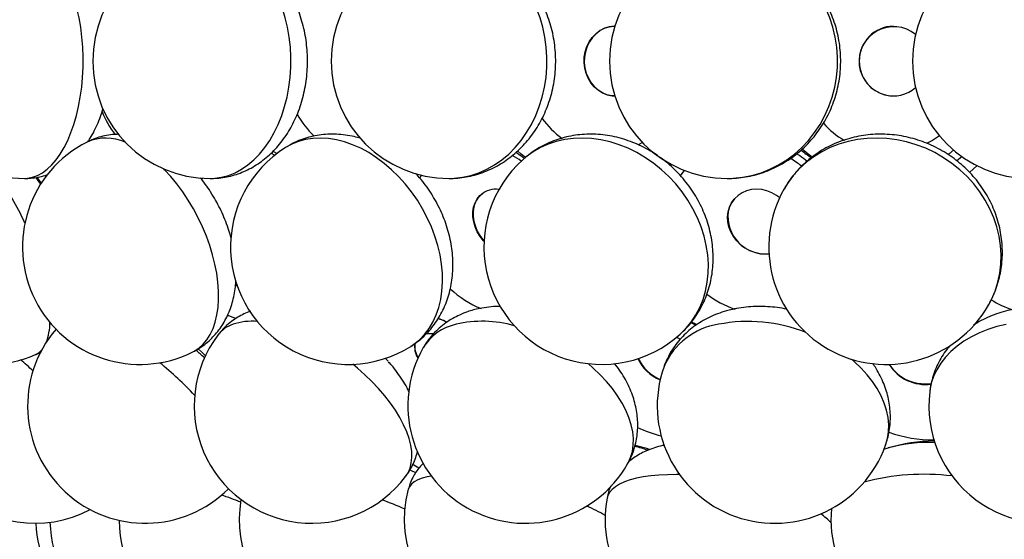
# Model space of a CAD drawing. Extents: x 0 to 297, y 0 to 420.
# Tile 10 of 24: x 54 to 88, y 211 to 229. Entities that reach past the tile are written whole.
import ezdxf

# ---------------------------------------------------------------- set-up
doc = ezdxf.new("R2010")
doc.units = 0
doc.linetypes.add('SLD-SOLIDO', pattern=[0])
doc.layers.get('0').update_dxf_attribs({"linetype": 'CONTINUOUS'})
doc.layers.add('FORMAT', color=7, linetype='SLD-SOLIDO')
doc.styles.add('SLDTEXTSTYLE3', font='GOTHIC.TTF', dxfattribs={"width": 0.913})
doc.dimstyles.new('SLDDIMSTYLE0', dxfattribs={"dimtxt": 2.645833, "dimasz": 3, "dimexe": 0, "dimexo": 0.0625, "dimgap": 0.661458, "dimtad": 0, "dimdec": 0, "dimlfac": 5, "dimrnd": 1e-09, "dimzin": 12, "dimtxsty": 'SLDTEXTSTYLE3', "dimsah": 1, "dimcen": 0.09, "dimazin": 3, "dimtfac": 1, "dimtdec": 0, "dimtofl": 0, "dimtmove": 0, "dimatfit": 3, "dimtolj": 1, "dimtzin": 12})

# ---------------------------------------------------------------- blocks, each defined once
blk = doc.blocks.new('_D')
at = {"layer": 'FORMAT', "color": 7}
for p, q in [((44.213, 226.168), (44.213, 196.555)), ((143.359, 226.168), (143.359, 196.555)), ((91.119, 202.885), (90.314, 202.885)), ((90.314, 202.885), (90.314, 195.752)), ((99.634, 202.885), (100.439, 202.885)), ((100.439, 202.885), (100.439, 195.752)), ((95.418, 199.591), (98.152, 199.591)), ((44.213, 197.555), (87.998, 197.555)), ((143.359, 197.555), (102.755, 197.555)), ((90.314, 195.752), (91.119, 195.752)), ((100.439, 195.752), (99.634, 195.752))]:
    blk.add_line(p, q, dxfattribs=at)
for points in [[(44.213, 197.555), (47.213, 197.055), (47.213, 198.055)], [(143.359, 197.555), (140.359, 198.055), (140.359, 197.055)]]:
    blk.add_solid(points, dxfattribs=at)
at = {"layer": 'FORMAT', "color": 7, "attachment_point": 1, "style": 'SLDTEXTSTYLE3'}
for s, insert, char_height in [('1', (95.808, 202.737), 2.646), ('19', (91.119, 200.74), 2.6458), ('"', (98.542, 200.74), 2.646), ('2', (95.808, 199.131), 2.646), ('496', (92.444, 195.067), 2.6458)]:
    blk.add_mtext(s, dxfattribs=dict(at, insert=insert, char_height=char_height))

msp = doc.modelspace()

# ---------------------------------------------------------------- linework, layer by layer
at = {"color": 7, "linetype": 'SLD-SOLIDO'}
for p, q in [((83.815, 228.358), (83.811, 228.358)), ((83.811, 225.978), (83.815, 225.978)), ((86.142, 223.91), (85.965, 223.773)), ((69.826, 222.658), (69.816, 222.651)), ((78.394, 222.469), (78.388, 222.462)), ((61.173, 218.503), (61.154, 218.511)), ((61.421, 218.397), (61.174, 218.506)), ((85.697, 217.422), (85.68, 217.44)), ((66.612, 216.948), (66.524, 217.044)), ((76.006, 214.087), (75.985, 214.083)), ((83.656, 213.997), (83.471, 213.937)), ((83.651, 213.997), (83.634, 213.992))]:
    msp.add_line(p, q, dxfattribs=at)
at = {"color": 1, "linetype": 'SLD-SOLIDO'}
for p, q in [((62.639, 224.035), (62.762, 223.965)), ((54.704, 223.166), (54.708, 223.219)), ((60.284, 223.12), (60.298, 223.177)), ((67.697, 223.177), (67.748, 223.278)), ((61.49, 219.487), (61.427, 219.554)), ((76.922, 218.259), (77.087, 218.173))]:
    msp.add_line(p, q, dxfattribs=at)
at = {"color": 1, "linetype": 'SLD-SOLIDO', "flags": 128}
for points in [[(54.24, 223.168), (54.349, 223.174), (54.52, 223.208), (54.689, 223.27), (54.855, 223.362), (55.016, 223.482), (55.171, 223.629), (55.32, 223.802), (55.46, 224.001), (55.592, 224.222), (55.713, 224.466), (55.824, 224.729), (55.923, 225.011), (56.009, 225.308), (56.083, 225.62), (56.142, 225.943), (56.188, 226.274), (56.219, 226.613), (56.235, 226.955), (56.237, 227.3), (56.224, 227.643), (56.196, 227.982), (56.154, 228.316), (56.098, 228.641), (56.028, 228.956), (55.944, 229.257), (55.848, 229.542), (55.741, 229.81), (55.622, 230.058), (55.492, 230.285), (55.354, 230.489), (55.207, 230.669), (55.053, 230.822), (54.893, 230.949), (54.729, 231.047), (54.56, 231.117), (54.39, 231.157), (54.24, 231.168)], [(60.565, 223.168), (60.714, 223.174), (60.949, 223.208), (61.181, 223.27), (61.408, 223.362), (61.63, 223.482), (61.843, 223.629), (62.047, 223.802), (62.24, 224.001), (62.421, 224.222), (62.587, 224.466), (62.739, 224.729), (62.875, 225.011), (62.994, 225.308), (63.094, 225.62), (63.176, 225.943), (63.239, 226.274), (63.282, 226.613), (63.304, 226.955), (63.307, 227.3), (63.289, 227.643), (63.251, 227.982), (63.193, 228.316), (63.115, 228.641), (63.019, 228.956), (62.905, 229.257), (62.773, 229.542), (62.625, 229.81), (62.461, 230.058), (62.284, 230.285), (62.094, 230.489), (61.892, 230.669), (61.681, 230.822), (61.461, 230.949), (61.235, 231.047), (61.004, 231.117), (60.77, 231.157), (60.565, 231.168)], [(68.68, 223.168), (68.862, 223.174), (69.148, 223.208), (69.431, 223.27), (69.708, 223.362), (69.977, 223.482), (70.237, 223.629), (70.485, 223.802), (70.72, 224.001), (70.94, 224.222), (71.143, 224.466), (71.328, 224.729), (71.494, 225.011), (71.638, 225.308), (71.761, 225.62), (71.86, 225.943), (71.937, 226.274), (71.989, 226.613), (72.016, 226.955), (72.019, 227.3), (71.997, 227.643), (71.951, 227.982), (71.881, 228.316), (71.786, 228.641), (71.669, 228.956), (71.53, 229.257), (71.369, 229.542), (71.189, 229.81), (70.99, 230.058), (70.774, 230.285), (70.542, 230.489), (70.297, 230.669), (70.04, 230.822), (69.772, 230.949), (69.497, 231.047), (69.215, 231.117), (68.93, 231.157), (68.68, 231.168)], [(78.149, 223.168), (78.354, 223.174), (78.676, 223.208), (78.993, 223.27), (79.305, 223.362), (79.608, 223.482), (79.901, 223.629), (80.18, 223.802), (80.444, 224.001), (80.692, 224.222), (80.92, 224.466), (81.128, 224.729), (81.314, 225.011), (81.477, 225.308), (81.614, 225.62), (81.727, 225.943), (81.812, 226.274), (81.871, 226.613), (81.902, 226.955), (81.905, 227.3), (81.881, 227.643), (81.829, 227.982), (81.749, 228.316), (81.643, 228.641), (81.511, 228.956), (81.355, 229.257), (81.174, 229.542), (80.971, 229.81), (80.747, 230.058), (80.504, 230.285), (80.244, 230.489), (79.968, 230.669), (79.678, 230.822), (79.378, 230.949), (79.068, 231.047), (78.751, 231.117), (78.43, 231.157), (78.149, 231.168)], [(67.385, 217.451), (67.492, 217.524), (67.682, 217.679), (67.854, 217.858), (68.007, 218.059), (68.139, 218.28), (68.251, 218.521), (68.339, 218.778), (68.405, 219.051), (68.448, 219.337), (68.467, 219.634), (68.463, 219.94), (68.434, 220.253), (68.382, 220.57), (68.307, 220.889), (68.209, 221.208), (68.09, 221.524), (67.949, 221.834), (67.789, 222.138), (67.61, 222.432), (67.413, 222.713), (67.2, 222.982), (66.973, 223.234), (66.733, 223.468), (66.483, 223.683), (66.223, 223.877), (65.956, 224.048), (65.684, 224.196), (65.408, 224.319), (65.132, 224.416), (64.856, 224.486), (64.584, 224.53), (64.316, 224.546), (64.055, 224.535), (63.803, 224.496), (63.562, 224.43), (63.334, 224.338), (63.126, 224.223)], [(76.553, 217.866), (76.747, 218.059), (76.928, 218.28), (77.087, 218.521), (77.222, 218.778), (77.332, 219.051), (77.417, 219.337), (77.476, 219.634), (77.507, 219.94), (77.512, 220.253), (77.49, 220.57), (77.441, 220.889), (77.366, 221.208), (77.265, 221.524), (77.139, 221.834), (76.988, 222.138), (76.815, 222.432), (76.62, 222.713), (76.404, 222.982), (76.17, 223.234), (75.919, 223.468), (75.653, 223.683), (75.373, 223.877), (75.083, 224.048), (74.783, 224.196), (74.477, 224.319), (74.166, 224.416), (73.854, 224.486), (73.541, 224.53), (73.231, 224.546), (72.925, 224.535), (72.627, 224.496), (72.338, 224.43), (72.06, 224.338), (71.796, 224.22), (71.547, 224.076), (71.315, 223.909), (71.197, 223.809)], [(87.045, 218.858), (87.147, 219.051), (87.269, 219.337), (87.363, 219.634), (87.43, 219.94), (87.467, 220.253), (87.476, 220.57), (87.457, 220.889), (87.408, 221.208), (87.331, 221.524), (87.226, 221.834), (87.094, 222.138), (86.936, 222.432), (86.753, 222.713), (86.546, 222.982), (86.317, 223.234), (86.068, 223.468), (85.801, 223.683), (85.517, 223.877), (85.218, 224.048), (84.908, 224.196), (84.587, 224.319), (84.259, 224.416), (83.926, 224.486), (83.59, 224.53), (83.254, 224.546), (82.92, 224.535), (82.591, 224.496), (82.27, 224.43), (81.958, 224.338), (81.657, 224.22), (81.371, 224.076), (81.102, 223.909), (80.85, 223.719), (80.619, 223.507), (80.41, 223.276), (80.224, 223.027), (80.093, 222.817)], [(85.379, 224.619), (85.137, 224.461), (84.941, 224.357)], [(75.272, 224.39), (75.148, 224.324), (75.124, 224.312)], [(81.047, 223.896), (80.909, 224.001), (80.707, 224.172)], [(71.287, 223.881), (71.14, 224.001), (71.023, 224.106)], [(59.973, 217.265), (60.015, 217.287), (60.175, 217.393), (60.32, 217.524), (60.45, 217.679), (60.562, 217.858), (60.657, 218.059), (60.733, 218.28), (60.791, 218.521), (60.829, 218.778), (60.847, 219.051), (60.845, 219.337), (60.824, 219.634), (60.783, 219.94), (60.723, 220.253), (60.644, 220.57), (60.547, 220.889), (60.432, 221.208), (60.3, 221.524), (60.153, 221.834), (59.991, 222.138), (59.815, 222.432), (59.628, 222.713), (59.429, 222.982), (59.221, 223.234), (59.006, 223.468), (58.979, 223.496)], [(86.404, 223.37), (86.535, 223.501), (86.65, 223.602)], [(54.793, 222.976), (54.731, 223.071), (54.638, 223.207)], [(76.561, 223.263), (76.583, 223.295), (76.698, 223.441)], [(61.155, 218.513), (61.17, 218.507), (61.173, 218.506)], [(87.647, 218.202), (87.33, 218.126), (87.026, 218.03), (86.736, 217.915), (86.464, 217.782), (86.21, 217.63), (85.977, 217.463), (85.766, 217.281), (85.58, 217.085), (85.419, 216.876), (85.284, 216.657), (85.177, 216.429), (85.099, 216.193), (85.05, 215.952), (85.044, 215.908)], [(67.211, 213.021), (67.293, 213.149), (67.361, 213.308), (67.405, 213.483), (67.424, 213.673), (67.418, 213.875), (67.386, 214.089), (67.329, 214.313), (67.248, 214.545), (67.143, 214.784), (67.015, 215.027), (66.865, 215.274), (66.693, 215.521), (66.502, 215.768), (66.292, 216.013), (66.066, 216.253), (65.824, 216.487), (65.569, 216.713), (65.415, 216.841)], [(74.765, 213.449), (74.784, 213.483), (74.868, 213.673), (74.926, 213.875), (74.957, 214.089), (74.961, 214.313), (74.938, 214.545), (74.887, 214.784), (74.81, 215.027), (74.707, 215.274), (74.579, 215.521), (74.426, 215.768), (74.25, 216.013), (74.052, 216.253), (73.834, 216.487), (73.597, 216.713), (73.423, 216.863)], [(83.544, 214.091), (83.607, 214.313), (83.643, 214.545), (83.65, 214.784), (83.628, 215.027), (83.578, 215.274), (83.5, 215.521), (83.394, 215.768), (83.261, 216.013), (83.102, 216.253), (82.919, 216.487), (82.713, 216.713), (82.484, 216.929), (82.381, 217.018)], [(67.557, 213.15), (67.385, 213.228), (67.358, 213.24)], [(68.085, 213.034), (67.946, 213.007), (67.772, 212.96), (67.624, 212.903), (67.501, 212.836), (67.406, 212.759), (67.339, 212.673), (67.301, 212.583)], [(76.534, 213.083), (76.427, 213.085), (76.123, 213.082), (75.832, 213.068), (75.557, 213.043), (75.3, 213.007), (75.063, 212.96), (74.848, 212.903), (74.657, 212.836), (74.49, 212.759), (74.349, 212.673), (74.235, 212.579), (74.149, 212.478), (74.092, 212.369), (74.068, 212.285)]]:
    msp.add_lwpolyline(points, dxfattribs=at)
at = {"color": 7, "linetype": 'SLD-SOLIDO', "flags": 128}
for points in [[(74.331, 225.978), (74.227, 225.986), (74.063, 226.021), (73.907, 226.085), (73.761, 226.175), (73.629, 226.29), (73.515, 226.427), (73.421, 226.581), (73.351, 226.75), (73.305, 226.93), (73.284, 227.115), (73.29, 227.302), (73.321, 227.485), (73.378, 227.661), (73.459, 227.824), (73.562, 227.971), (73.684, 228.099), (73.822, 228.203), (73.973, 228.282), (74.134, 228.334), (74.299, 228.357), (74.331, 228.358)], [(74.331, 228.358), (74.307, 228.357), (74.142, 228.334), (73.981, 228.282), (73.83, 228.203), (73.692, 228.099), (73.57, 227.971), (73.467, 227.824), (73.386, 227.661), (73.329, 227.485), (73.298, 227.302), (73.292, 227.115), (73.313, 226.93), (73.359, 226.75), (73.429, 226.581), (73.523, 226.427), (73.637, 226.29), (73.769, 226.175), (73.915, 226.085), (74.071, 226.021)], [(74.071, 226.021), (74.235, 225.986), (74.331, 225.979)], [(54.817, 223.013), (54.681, 223.196), (54.668, 223.213)], [(69.88, 221.023), (69.86, 221.045), (69.746, 221.192), (69.651, 221.352), (69.577, 221.521), (69.527, 221.693), (69.501, 221.866), (69.5, 222.034), (69.524, 222.194), (69.573, 222.342), (69.645, 222.473), (69.739, 222.586), (69.816, 222.651)], [(79.939, 222.517), (79.836, 222.591), (79.674, 222.682), (79.503, 222.748), (79.327, 222.789), (79.15, 222.802), (78.977, 222.789), (78.812, 222.749), (78.659, 222.683), (78.522, 222.592), (78.404, 222.48), (78.308, 222.348), (78.236, 222.201), (78.191, 222.041)], [(79.576, 220.596), (79.447, 220.589), (79.271, 220.603), (79.095, 220.643), (78.923, 220.71), (78.761, 220.8), (78.612, 220.913), (78.48, 221.045), (78.368, 221.192), (78.279, 221.352), (78.215, 221.521), (78.178, 221.693), (78.168, 221.866), (78.186, 222.034), (78.231, 222.194), (78.302, 222.342), (78.388, 222.462)], [(68.142, 217.877), (68.003, 217.881), (67.88, 217.867)], [(76.558, 217.699), (76.468, 217.741), (76.428, 217.758)], [(60.398, 217.133), (60.279, 217.251), (60.154, 217.368)], [(75.513, 213.942), (75.418, 213.972), (75.02, 214.079)], [(76.006, 214.088), (75.998, 214.086), (75.985, 214.083)], [(67.661, 213.303), (67.495, 213.403), (67.455, 213.426)]]:
    msp.add_lwpolyline(points, dxfattribs=at)
at = {"color": 7, "linetype": 'SLD-SOLIDO'}
for centre, radius, start, end in [((54.24, 227.168), 4, 90, 270), ((60.565, 227.168), 4, 90, 270), ((68.68, 227.168), 4, 90, 270), ((78.149, 227.168), 4, 90, 270), ((88.462, 227.168), 4, 90, 270), ((83.821, 227.158), 1.18, 50.9066, 254.5245), ((83.836, 227.168), 1.19, 91.19, 268.81), ((83.814, 227.116), 1.137, 254.2941, 311.3308), ((53.011, 220.837), 4, 115.2939, 293.7554), ((58.173, 220.837), 4, 116.7442, 296.7442), ((65.255, 220.837), 4, 122.1695, 302.1695), ((73.875, 220.837), 4, 132.0278, 312.0278), ((83.286, 227.168), 4, 229.2323, 235.4188), ((70.286, 222.027), 0.776, 82.416, 178.955), ((83.569, 220.837), 4, 150.3431, 330.3431), ((70.924, 221.995), 1.416, 178.1486, 222.5042), ((79.457, 221.874), 1.277, 172.465, 275.3367), ((58.349, 215.428), 4, 139.2969, 315.1066), ((64.017, 215.428), 4, 142.9972, 322.9972), ((68.212, 217.438), 0.697, 169.6782, 213.8188), ((68.249, 217.458), 0.726, 171.7209, 212.8253), ((54.593, 215.428), 4, 151.514, 298.009), ((71.289, 215.428), 4, 150.3369, 330.3369), ((76.399, 217.632), 1.418, 204.9461, 248.2519), ((76.451, 217.695), 1.482, 206.3529, 247.1977), ((84.907, 217.63), 1.477, 212.4061, 277.3313), ((84.854, 217.581), 1.398, 212.0952, 260.9304), ((79.774, 215.428), 4, 160.4685, 340.4685), ((84.945, 217.769), 1.598, 258.7496, 275.5029), ((89.015, 215.428), 4, 173.1111, 353.1111), ((85.356, 208.096), 6.142, 91.4875, 106.2794), ((74.229, 210.684), 3.451, 69.3036, 76.8996), ((71.166, 211.555), 4, 165.1007, 328.6821), ((65.551, 211.555), 4, 170.2208, 314.576), ((78, 211.555), 4, 169.4809, 343.8801), ((85.686, 211.555), 4, 174.5567, 354.5567), ((58.629, 211.555), 4, 181.8048, 273.4412), ((59.109, 211.555), 4, 181.3258, 287.0806), ((61.459, 211.555), 4, 180.3687, 300.7688)]:
    msp.add_arc(centre, radius, start, end, dxfattribs=at)
at = {"color": 1, "linetype": 'SLD-SOLIDO'}
for centre, radius, start, end in [((59.704, 226.534), 3.024, 201.058, 218.1888), ((66.022, 226.703), 2.839, 208.2647, 227.4804), ((74.222, 226.911), 2.913, 215.5375, 234.6725), ((83.682, 227.089), 3.043, 222.151, 239.5638), ((57.017, 222.949), 1.596, 65.7042, 113.7951), ((69.185, 220.873), 3.491, 55.8233, 61.8122), ((78.519, 220.779), 3.551, 52.3958, 59.938), ((45.838, 217.795), 9.26, 24.6122, 36.3272), ((71.119, 221.996), 3.521, 227.2559, 247.7195), ((79.58, 222.016), 3.5, 232.7157, 250.4864), ((88.908, 221.891), 3.356, 238.1478, 251.9032), ((53.102, 218.292), 2.007, 339.3149, 359.3044), ((61.688, 217.164), 1.096, 108.6006, 142.1737), ((61.991, 216.23), 2.078, 85.2807, 108.3204), ((69.291, 216.513), 1.728, 102.1322, 148.8084), ((66.245, 213.595), 5.237, 63.2051, 66.6546), ((69.828, 214.39), 3.917, 73.9903, 103.2738), ((78.221, 215.821), 2.409, 98.652, 156.9019), ((78.869, 213.056), 5.245, 67.9883, 101.1077), ((54.38, 217.714), 0.59, 294.2768, 320.3671), ((54.322, 210.938), 8.598, 45.3649, 47.9751), ((43.098, 203.979), 17.045, 47.8732, 49.7616), ((51.981, 208.331), 10.973, 42.7958, 51.2918), ((77.105, 218.983), 4.734, 244.9927, 255.3491), ((85.142, 218.641), 4.372, 250.1367, 270.5935), ((85.075, 208.582), 5.599, 88.5685, 104.738), ((84.86, 205.214), 7.882, 83.0985, 105.0562), ((52.469, 187.923), 25.89, 69.3586, 70.8865), ((60.914, 197.394), 15.814, 66.6492, 69.6673), ((70.204, 205.046), 7.657, 60.2526, 65.5323), ((79.988, 209.849), 2.33, 43.1505, 54.5458)]:
    msp.add_arc(centre, radius, start, end, dxfattribs=at)
at = {"color": 7, "linetype": 'SLD-SOLIDO'}
for points, knots in [([(60.567, 223.17), (60.641, 223.171), (60.805, 223.173), (61.057, 223.207), (61.323, 223.266), (61.581, 223.351), (61.832, 223.459), (62.074, 223.591), (62.305, 223.745), (62.525, 223.921), (62.733, 224.118), (62.927, 224.336), (63.107, 224.574), (63.27, 224.83), (63.416, 225.103), (63.543, 225.39), (63.651, 225.691), (63.738, 226.001), (63.805, 226.32), (63.85, 226.644), (63.873, 226.972), (63.875, 227.302), (63.856, 227.632), (63.814, 227.959), (63.751, 228.283), (63.665, 228.6), (63.558, 228.91), (63.428, 229.209), (63.277, 229.496), (63.105, 229.766), (62.913, 230.018), (62.703, 230.25), (62.477, 230.458), (62.238, 230.641), (61.986, 230.797), (61.726, 230.927), (61.458, 231.029), (61.186, 231.104), (60.912, 231.15), (60.704, 231.17), (60.589, 231.166), (60.566, 231.166)], [0, 0, 0, 0, 0.019621, 0.043841, 0.068001, 0.092176, 0.116439, 0.140862, 0.165514, 0.190458, 0.215741, 0.241395, 0.267426, 0.293812, 0.320506, 0.347442, 0.374551, 0.401769, 0.42904, 0.45634, 0.483666, 0.511029, 0.538448, 0.565939, 0.593523, 0.621214, 0.649016, 0.67691, 0.704833, 0.732708, 0.760436, 0.787913, 0.815048, 0.841777, 0.868069, 0.893926, 0.919374, 0.944458, 0.969232, 0.993759, 1, 1, 1, 1]), ([(68.682, 223.168), (68.682, 223.168), (68.781, 223.164), (68.979, 223.179), (69.272, 223.216), (69.561, 223.282), (69.843, 223.372), (70.118, 223.487), (70.383, 223.625), (70.636, 223.787), (70.877, 223.97), (71.104, 224.174), (71.315, 224.399), (71.51, 224.642), (71.686, 224.901), (71.843, 225.177), (71.979, 225.466), (72.093, 225.767), (72.185, 226.078), (72.254, 226.397), (72.299, 226.721), (72.32, 227.049), (72.317, 227.378), (72.289, 227.707), (72.237, 228.032), (72.16, 228.352), (72.06, 228.665), (71.936, 228.968), (71.79, 229.258), (71.622, 229.535), (71.433, 229.796), (71.226, 230.038), (71, 230.26), (70.759, 230.461), (70.504, 230.638), (70.237, 230.791), (69.959, 230.92), (69.674, 231.022), (69.383, 231.098), (69.088, 231.147), (68.854, 231.169), (68.719, 231.166), (68.683, 231.165)], [0, 0, 0, 0, 0.000156, 0.025305, 0.05041, 0.075497, 0.100599, 0.125747, 0.150972, 0.176299, 0.201749, 0.227338, 0.253076, 0.278964, 0.305, 0.331175, 0.357477, 0.38389, 0.410398, 0.436988, 0.463646, 0.490362, 0.517126, 0.54393, 0.570765, 0.59762, 0.624483, 0.65134, 0.67817, 0.704951, 0.731657, 0.758262, 0.784741, 0.811072, 0.837239, 0.863234, 0.889056, 0.91471, 0.94021, 0.965575, 0.99083, 1, 1, 1, 1]), ([(78.158, 223.172), (78.21, 223.171), (78.365, 223.169), (78.624, 223.195), (78.934, 223.247), (79.237, 223.325), (79.534, 223.428), (79.822, 223.556), (80.098, 223.708), (80.362, 223.882), (80.611, 224.077), (80.845, 224.293), (81.06, 224.528), (81.257, 224.78), (81.434, 225.048), (81.589, 225.33), (81.722, 225.625), (81.831, 225.93), (81.916, 226.243), (81.976, 226.563), (82.011, 226.887), (82.02, 227.213), (82.004, 227.539), (81.962, 227.863), (81.894, 228.183), (81.802, 228.496), (81.685, 228.8), (81.544, 229.093), (81.381, 229.374), (81.196, 229.639), (80.991, 229.889), (80.767, 230.119), (80.525, 230.33), (80.268, 230.52), (79.997, 230.688), (79.714, 230.832), (79.42, 230.951), (79.119, 231.045), (78.811, 231.114), (78.499, 231.155), (78.279, 231.172), (78.164, 231.167), (78.153, 231.167)], [0, 0, 0, 0, 0.0125149, 0.0381158, 0.0637056, 0.089294, 0.1148906, 0.1405044, 0.166144, 0.1918167, 0.2175287, 0.243285, 0.2690889, 0.2949425, 0.3208462, 0.3467992, 0.3727997, 0.3988447, 0.4249303, 0.4510522, 0.4772052, 0.5033838, 0.5295823, 0.555793, 0.5820087, 0.6082225, 0.6344272, 0.6606159, 0.6867811, 0.7129161, 0.7390142, 0.7650698, 0.7910778, 0.8170349, 0.8429389, 0.8687893, 0.8945874, 0.920336, 0.9460399, 0.9717051, 0.9973389, 1, 1, 1, 1]), ([(56.4, 224.419), (56.426, 224.458), (56.506, 224.576), (56.622, 224.79), (56.747, 225.062), (56.846, 225.317), (56.894, 225.485), (56.914, 225.551)], [0, 0, 0, 0, 0.114509, 0.349929, 0.591969, 0.83798, 1, 1, 1, 1]), ([(57.456, 224.673), (57.405, 224.672), (57.263, 224.671), (57.035, 224.637), (56.778, 224.575), (56.557, 224.498), (56.427, 224.433), (56.376, 224.407)], [0, 0, 0, 0, 0.138179, 0.378659, 0.614086, 0.845418, 1, 1, 1, 1]), ([(65.69, 224.531), (65.615, 224.553), (65.441, 224.604), (65.163, 224.652), (64.861, 224.679), (64.563, 224.678), (64.27, 224.649), (63.987, 224.593), (63.713, 224.512), (63.452, 224.404), (63.257, 224.307), (63.154, 224.239), (63.128, 224.221)], [0, 0, 0, 0, 0.087068, 0.2020921, 0.3156122, 0.4275074, 0.5377677, 0.6464761, 0.753785, 0.8598947, 0.9650367, 1, 1, 1, 1]), ([(75.802, 223.933), (75.757, 223.965), (75.622, 224.061), (75.384, 224.197), (75.091, 224.341), (74.787, 224.46), (74.478, 224.555), (74.164, 224.624), (73.847, 224.666), (73.532, 224.682), (73.218, 224.67), (72.91, 224.633), (72.609, 224.569), (72.318, 224.48), (72.038, 224.366), (71.77, 224.229), (71.519, 224.069), (71.328, 223.927), (71.227, 223.832), (71.198, 223.805)], [0, 0, 0, 0, 0.032496, 0.096979, 0.16145, 0.225863, 0.29016, 0.354277, 0.418145, 0.4817, 0.544887, 0.607664, 0.670007, 0.731912, 0.793396, 0.85449, 0.915245, 0.975721, 1, 1, 1, 1]), ([(87.038, 218.851), (87.055, 218.881), (87.126, 218.998), (87.226, 219.215), (87.337, 219.502), (87.421, 219.797), (87.48, 220.099), (87.514, 220.406), (87.522, 220.715), (87.504, 221.025), (87.461, 221.334), (87.392, 221.64), (87.298, 221.941), (87.18, 222.235), (87.038, 222.52), (86.872, 222.795), (86.685, 223.057), (86.477, 223.304), (86.249, 223.536), (86.004, 223.749), (85.741, 223.944), (85.464, 224.119), (85.174, 224.271), (84.873, 224.401), (84.563, 224.507), (84.246, 224.589), (83.924, 224.645), (83.6, 224.676), (83.275, 224.68), (82.952, 224.659), (82.633, 224.612), (82.321, 224.539), (82.017, 224.441), (81.724, 224.319), (81.444, 224.173), (81.178, 224.006), (80.929, 223.817), (80.698, 223.609), (80.486, 223.383), (80.297, 223.139), (80.164, 222.946), (80.103, 222.831), (80.09, 222.806)], [0, 0, 0, 0, 0.00854, 0.033926, 0.05929, 0.08465, 0.110021, 0.13542, 0.160862, 0.18636, 0.211924, 0.237562, 0.263281, 0.289082, 0.314965, 0.340928, 0.366966, 0.393074, 0.419244, 0.44547, 0.471744, 0.498058, 0.524404, 0.550772, 0.577152, 0.603535, 0.62991, 0.656267, 0.682594, 0.708878, 0.735108, 0.761272, 0.78736, 0.813365, 0.83928, 0.865104, 0.890837, 0.916484, 0.942052, 0.967551, 0.992993, 1, 1, 1, 1]), ([(85.668, 223.985), (85.721, 224.025), (85.789, 224.075), (85.851, 224.133), (85.864, 224.145)], [0, 0, 0, 0, 0.780263, 1, 1, 1, 1]), ([(62.825, 224.011), (62.812, 224.021), (62.773, 224.051), (62.731, 224.076), (62.701, 224.094)], [0, 0, 0, 0, 0.309846, 1, 1, 1, 1]), ([(71.25, 223.853), (71.231, 223.868), (71.14, 223.941), (71.041, 224.004), (70.963, 224.053)], [0, 0, 0, 0, 0.206933, 1, 1, 1, 1]), ([(76.552, 217.865), (76.622, 217.931), (76.763, 218.065), (76.952, 218.289), (77.123, 218.529), (77.272, 218.783), (77.4, 219.051), (77.504, 219.33), (77.584, 219.619), (77.641, 219.915), (77.673, 220.218), (77.68, 220.525), (77.662, 220.835), (77.619, 221.146), (77.552, 221.455), (77.46, 221.761), (77.344, 222.061), (77.205, 222.354), (77.043, 222.637), (76.86, 222.909), (76.657, 223.167), (76.434, 223.41), (76.194, 223.635), (76.006, 223.793), (75.894, 223.869), (75.873, 223.884)], [0, 0, 0, 0, 0.042604, 0.086111, 0.129583, 0.173081, 0.216662, 0.260381, 0.304283, 0.348409, 0.392788, 0.437436, 0.482359, 0.527551, 0.572994, 0.618666, 0.664537, 0.71058, 0.756767, 0.803075, 0.849484, 0.895979, 0.942547, 0.98917, 1, 1, 1, 1]), ([(80.869, 223.757), (80.789, 223.821), (80.675, 223.91), (80.552, 223.986), (80.516, 224.008)], [0, 0, 0, 0, 0.707709, 1, 1, 1, 1]), ([(54.242, 223.169), (54.316, 223.171), (54.472, 223.174), (54.707, 223.212), (54.904, 223.259), (55.016, 223.301), (55.052, 223.315)], [0, 0, 0, 0, 0.267564, 0.56447, 0.859525, 1, 1, 1, 1]), ([(61.27, 221.153), (61.248, 221.233), (61.196, 221.417), (61.094, 221.699), (60.968, 221.998), (60.824, 222.29), (60.665, 222.573), (60.489, 222.846), (60.343, 223.052), (60.252, 223.161), (60.229, 223.189)], [0, 0, 0, 0, 0.1102799, 0.2507343, 0.3907134, 0.5305241, 0.6705405, 0.8110598, 0.9524759, 1, 1, 1, 1]), ([(67.386, 217.455), (67.445, 217.493), (67.583, 217.581), (67.779, 217.744), (67.976, 217.936), (68.154, 218.147), (68.313, 218.374), (68.451, 218.616), (68.569, 218.872), (68.666, 219.141), (68.74, 219.42), (68.792, 219.71), (68.82, 220.009), (68.825, 220.314), (68.807, 220.624), (68.764, 220.936), (68.698, 221.248), (68.609, 221.559), (68.497, 221.865), (68.364, 222.164), (68.21, 222.455), (68.037, 222.736), (67.844, 223.004), (67.685, 223.202), (67.586, 223.305), (67.563, 223.329)], [0, 0, 0, 0, 0.032802, 0.075338, 0.117781, 0.160245, 0.202847, 0.2457, 0.288908, 0.332566, 0.376746, 0.421491, 0.466812, 0.512679, 0.559028, 0.60577, 0.652806, 0.700046, 0.747418, 0.794867, 0.842384, 0.889976, 0.937664, 0.985465, 1, 1, 1, 1]), ([(59.973, 217.267), (60.039, 217.302), (60.18, 217.376), (60.379, 217.517), (60.571, 217.681), (60.744, 217.863), (60.9, 218.061), (61.037, 218.275), (61.155, 218.504), (61.254, 218.746), (61.334, 219.002), (61.392, 219.271), (61.426, 219.498), (61.433, 219.636), (61.434, 219.678)], [0, 0, 0, 0, 0.075548, 0.16072, 0.245491, 0.330232, 0.415338, 0.501228, 0.588353, 0.677173, 0.768131, 0.861584, 0.957703, 1, 1, 1, 1]), ([(70.445, 218.808), (70.416, 218.809), (70.279, 218.813), (70.04, 218.792), (69.76, 218.752), (69.589, 218.709), (69.519, 218.691)], [0, 0, 0, 0, 0.091779, 0.430813, 0.766713, 1, 1, 1, 1]), ([(80.194, 218.712), (80.163, 218.719), (80.024, 218.751), (79.775, 218.784), (79.447, 218.811), (79.119, 218.813), (78.794, 218.791), (78.529, 218.754), (78.373, 218.72), (78.322, 218.71)], [0, 0, 0, 0, 0.049657, 0.221475, 0.394026, 0.567338, 0.741309, 0.91554, 1, 1, 1, 1]), ([(61.93, 218.646), (61.856, 218.617), (61.708, 218.559), (61.491, 218.442), (61.28, 218.301), (61.084, 218.133), (60.931, 217.977), (60.853, 217.871), (60.825, 217.834)], [0, 0, 0, 0, 0.172505, 0.344891, 0.533492, 0.718178, 0.899243, 1, 1, 1, 1]), ([(69.519, 218.691), (69.451, 218.671), (69.289, 218.624), (69.053, 218.528), (68.804, 218.401), (68.574, 218.254), (68.356, 218.081), (68.161, 217.891), (67.99, 217.684), (67.875, 217.522), (67.825, 217.425), (67.816, 217.407)], [0, 0, 0, 0, 0.0964, 0.231079, 0.349784, 0.479001, 0.605624, 0.729726, 0.851728, 0.972061, 1, 1, 1, 1]), ([(78.322, 218.71), (78.256, 218.693), (78.088, 218.652), (77.825, 218.565), (77.539, 218.443), (77.27, 218.297), (77.021, 218.13), (76.793, 217.944), (76.587, 217.74), (76.405, 217.521), (76.248, 217.289), (76.118, 217.045), (76.037, 216.868), (76.008, 216.772), (76.005, 216.762)], [0, 0, 0, 0, 0.0633049, 0.1617085, 0.25963, 0.3562352, 0.4512898, 0.5447006, 0.6364945, 0.7267882, 0.8157579, 0.9036155, 0.9905935, 1, 1, 1, 1]), ([(87.902, 218.718), (87.837, 218.703), (87.664, 218.666), (87.391, 218.585), (87.088, 218.47), (86.801, 218.337), (86.624, 218.23), (86.537, 218.178)], [0, 0, 0, 0, 0.1348398, 0.3537383, 0.5732353, 0.7923357, 1, 1, 1, 1]), ([(68.608, 218.27), (68.59, 218.28), (68.497, 218.33), (68.401, 218.371), (68.325, 218.404)], [0, 0, 0, 0, 0.200822, 1, 1, 1, 1]), ([(77.113, 218.186), (77.088, 218.2), (77.031, 218.234), (76.971, 218.261), (76.937, 218.277)], [0, 0, 0, 0, 0.433155, 1, 1, 1, 1]), ([(85.733, 217.475), (85.697, 217.432), (85.597, 217.315), (85.459, 217.105), (85.318, 216.851), (85.205, 216.588), (85.12, 216.318), (85.067, 216.091), (85.052, 215.952), (85.047, 215.906)], [0, 0, 0, 0, 0.0962709, 0.2653531, 0.4320801, 0.596665, 0.7593981, 0.9206205, 1, 1, 1, 1]), ([(54.621, 217.176), (54.625, 217.178), (54.694, 217.204), (54.758, 217.241), (54.817, 217.276)], [0, 0, 0, 0, 0.05949, 1, 1, 1, 1]), ([(67.33, 215.906), (67.308, 215.951), (67.242, 216.086), (67.108, 216.305), (66.931, 216.562), (66.771, 216.769), (66.664, 216.886), (66.631, 216.923)], [0, 0, 0, 0, 0.124086, 0.375496, 0.628864, 0.881105, 1, 1, 1, 1]), ([(74.762, 213.451), (74.783, 213.485), (74.847, 213.594), (74.932, 213.791), (75.015, 214.036), (75.072, 214.289), (75.105, 214.546), (75.113, 214.806), (75.098, 215.069), (75.058, 215.334), (74.995, 215.599), (74.906, 215.863), (74.794, 216.127), (74.657, 216.388), (74.501, 216.639), (74.381, 216.797), (74.322, 216.874)], [0, 0, 0, 0, 0.032849, 0.104029, 0.174839, 0.245553, 0.316456, 0.387849, 0.460036, 0.533326, 0.608002, 0.684292, 0.762319, 0.842052, 0.923278, 1, 1, 1, 1]), ([(83.542, 214.091), (83.567, 214.164), (83.62, 214.322), (83.672, 214.574), (83.704, 214.842), (83.71, 215.113), (83.69, 215.383), (83.646, 215.653), (83.577, 215.921), (83.484, 216.186), (83.366, 216.446), (83.242, 216.674), (83.148, 216.811), (83.109, 216.867)], [0, 0, 0, 0, 0.079037, 0.172003, 0.264739, 0.357537, 0.45069, 0.544489, 0.639215, 0.735118, 0.8324, 0.931185, 1, 1, 1, 1]), ([(67.208, 213.023), (67.233, 213.054), (67.308, 213.151), (67.411, 213.328), (67.515, 213.55), (67.582, 213.733), (67.607, 213.844), (67.614, 213.876)], [0, 0, 0, 0, 0.126976, 0.384966, 0.640822, 0.895727, 1, 1, 1, 1]), ([(76.015, 214.087), (75.993, 214.083), (75.879, 214.061), (75.687, 214.003), (75.445, 213.915), (75.224, 213.811), (75.024, 213.691), (74.884, 213.595), (74.815, 213.533), (74.803, 213.522)], [0, 0, 0, 0, 0.0504417, 0.2594211, 0.4523386, 0.6319399, 0.8020537, 0.9656722, 1, 1, 1, 1]), ([(67.814, 213.476), (67.773, 213.433), (67.682, 213.338), (67.561, 213.172), (67.448, 212.979), (67.359, 212.782), (67.32, 212.644), (67.303, 212.583)], [0, 0, 0, 0, 0.175024, 0.382975, 0.590074, 0.816873, 1, 1, 1, 1]), ([(74.192, 212.697), (74.186, 212.684), (74.146, 212.598), (74.103, 212.459), (74.08, 212.332), (74.071, 212.285)], [0, 0, 0, 0, 0.104764, 0.661593, 1, 1, 1, 1])]:
    msp.add_open_spline(points, degree=3, knots=knots, dxfattribs=at)

# ---------------------------------------------------------------- dimensions: what is measured, and where the dimension line sits
at = {"layer": 'FORMAT', "color": 7}
dim = msp.add_linear_dim(base=(44.213, 197.555), p1=(143.359, 227.168), p2=(44.213, 227.168), dimstyle='SLDDIMSTYLE0', dxfattribs=at)
dim.commit()
dim.dimension.update_dxf_attribs({"geometry": '_D', "text_midpoint": (95.376, 197.555), "dimtype": 160})

doc.saveas('drawing.dxf')
